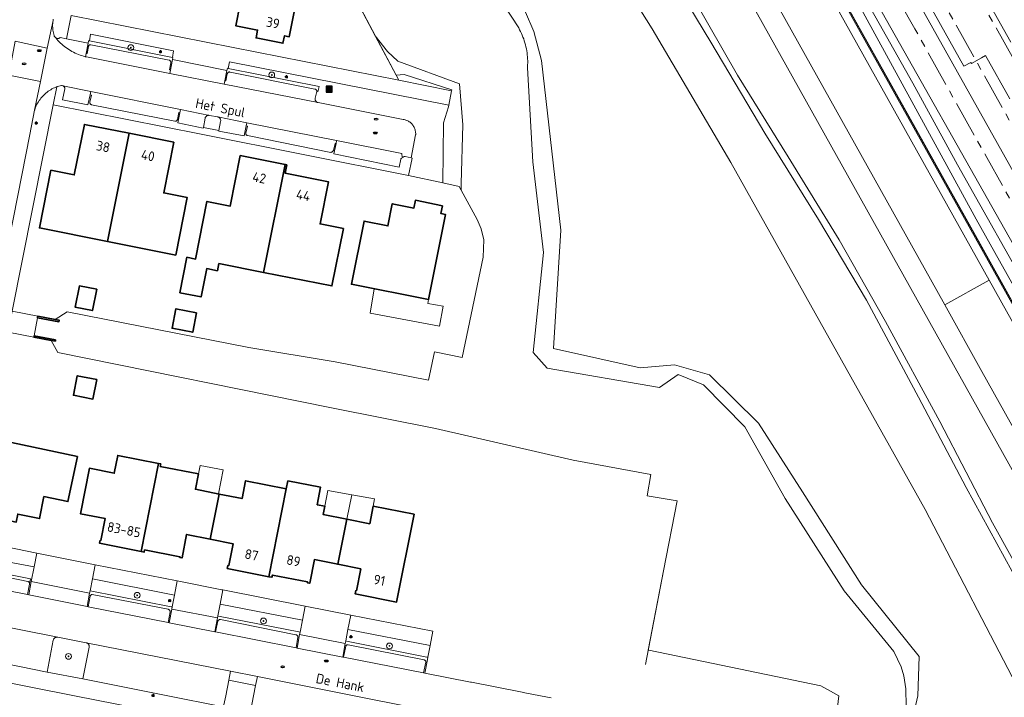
# Model space of a CAD drawing. Header units: metres. Extents: x 152610 to 160096, y 456114 to 462495.
# Tile 138 of 256: x 156726 to 156862, y 459000 to 459093. Entities that reach past the tile are written whole.
import ezdxf
from ezdxf.enums import TextEntityAlignment as Align

# ---------------------------------------------------------------- set-up
doc = ezdxf.new("R2010")
doc.units = ezdxf.units.M
doc.header["$LTSCALE"] = 0.5
doc.linetypes.add('AM-AS-SO', pattern=[16, 10, -2, 2, -2])
doc.layers.get('0').update_dxf_attribs({"linetype": 'CONTINUOUS'})
for name, color, linetype, lineweight in [('B-PV-AM-AS_SPOOR_TREIN-G', 10, 'AM-AS-SO', 18), ('B-PV-GK-BESCHOEIING-G', 251, 'GK-BESCHOEIING-SO', 18), ('B-PV-GK-KADEMUUR-GV', 251, 'CONTINUOUS', 35), ('B-PV-GR-BEPLANTING_CULTUUR_BODEMBEDEKKER-GV', 251, 'CONTINUOUS', 18), ('B-PV-GR-BOOM-S', 251, 'CONTINUOUS', 25), ('B-PV-GR-GROENVOORZIENING-GV', 251, 'CONTINUOUS', 18), ('B-PV-GW-TALUD_KRUIN-G', 251, 'CONTINUOUS', 18), ('B-PV-IE-MEUBILAIR-S', 251, 'CONTINUOUS', 25), ('B-PV-IE-MEUBILAIR_WEGMEUBILAIR_AFVALBAK-S', 251, 'CONTINUOUS', 25), ('B-PV-IE-TERREINAFSCHEIDING_KUNSTMATIG_HEKWERK-G', 251, 'IE-TERREINAFSCHEIDING_KUNSTMATIG-SO', 18), ('B-PV-KW-KUNSTWERK_GELUIDSWERING_SCHERM-G', 251, 'CONTINUOUS', 18), ('B-PV-OG-BEBOUWING-GV', 6, 'CONTINUOUS', 35), ('B-PV-OG-BEBOUWING-T18', 1, 'CONTINUOUS', 18), ('B-PV-OG-BEBOUWING_OVERBOUWING-GV', 251, 'CONTINUOUS', 18), ('B-PV-OG-TERREIN_BEGROEID-GV', 251, 'CONTINUOUS', 18), ('B-PV-OG-TERREIN_OEVER-GV', 251, 'CONTINUOUS', 18), ('B-PV-OG-TOPOGRAFIE-T18', 1, 'CONTINUOUS', 18), ('B-PV-OG-WATER-GV', 251, 'CONTINUOUS', 18), ('B-PV-OG-WATER_SLOOT-GV', 251, 'CONTINUOUS', 18), ('B-PV-VH-GESLOTENVERHARDING-GV', 251, 'CONTINUOUS', 18), ('B-PV-VH-GESLOTENVERHARDING_ASFALT-GV', 251, 'CONTINUOUS', 18), ('B-PV-VH-HALFVERHARDING-GV', 251, 'CONTINUOUS', 18), ('B-PV-VH-OPENVERHARDING_BETONSTRAATSTEEN-GV', 251, 'CONTINUOUS', 18), ('B-PV-VH-OPENVERHARDING_STRAATBAKSTEEN-GV', 251, 'CONTINUOUS', 18), ('B-PV-VH-OPENVERHARDING_TEGEL-GV', 251, 'CONTINUOUS', 18)]:
    doc.layers.add(name, color=color, linetype=linetype, lineweight=lineweight)
doc.styles.add('NLCS-ISO', font='NLCS-ISO.ttf')
doc.styles.add('NLCS-ISO-M750-T18', font='NLCS-ISO.ttf', dxfattribs={"height": 1.35})
doc.linetypes.add('GK-BESCHOEIING-SO', pattern='A,18,-3,[1,NLCS.SHX,S=0.6,R=0,X=0,Y=0],-3', length=24)
doc.linetypes.add('IE-TERREINAFSCHEIDING_KUNSTMATIG-SO', pattern='A,4,[82,NLCS.SHX,S=0.75,R=90,X=0,Y=0],4,-2', length=10)

# ---------------------------------------------------------------- blocks, each defined once
blk = doc.blocks.new('SIE-WEG_AFVALBAK-SO')
h = blk.add_hatch(color=256)
h.dxf.hatch_style = 1
h.paths.add_polyline_path([(-1.5, -1.5), (1.5, -1.5), (1.5, 1.5), (-1.5, 1.5)])
for points in [[(-2, -2), (2, -2), (2, 2), (-2, 2)], [(-1.5, -1.5), (1.5, -1.5), (1.5, 1.5), (-1.5, 1.5)]]:
    blk.add_lwpolyline(points, close=True)
blk = doc.blocks.new('SIE-MEUBILAIR_PAAL_LICHTMAST-SO')
for points in [[(-0.62, 0), (-1, 0)], [(-0.71, 0.71), (-0.44, 0.44)], [(0, 1), (0, 0.62)], [(0.44, 0.44), (0.71, 0.71)], [(1, 0), (0.62, 0)], [(-0.71, -0.71), (-0.44, -0.44)], [(0, -0.62), (0, -1)], [(0.44, -0.44), (0.71, -0.71)]]:
    blk.add_lwpolyline(points)
blk.add_circle((0, 0), 0.5)
blk = doc.blocks.new('SIE-MEUBILAIR_PUT_RIOOLPUT-SO')
blk.add_ellipse((0, 0), major_axis=(1.25, 0), ratio=0.54)
blk = doc.blocks.new('SGR-BOOM_GBKN-SO')
at = {"linetype": 'ByBlock', "lineweight": 18}
h = blk.add_hatch(color=0, dxfattribs=at)
h.dxf.hatch_style = 1
edge = h.paths.add_edge_path()
edge.add_arc((0, 0), 0.25, 0, 360)
at = {"color": 0, "linetype": 'ByBlock', "lineweight": 18}
for radius in [2, 0.25]:
    blk.add_circle((0, 0), radius, dxfattribs=at)
at = {"color": 0, "linetype": 'ByBlock', "lineweight": 18, "style": 'NLCS-ISO'}
blk.add_attdef('SOORT', (2.5, 0), '', height=1.5, dxfattribs=at)

msp = doc.modelspace()

# ---------------------------------------------------------------- linework, layer by layer
at = {"layer": 'B-PV-AM-AS_SPOOR_TREIN-G', "flags": 128}
for points in [[(157073.923, 458703.508), (157070.489, 458709.249), (157066.91, 458714.847), (157062.128, 458721.638), (157057.097, 458728.631), (157051.869, 458735.802), (157045.506, 458744.715), (157041.014, 458751.493), (157037.872, 458756.499), (157030.564, 458769.065), (157025.182, 458778.679), (157019.95, 458788.16), (157014.87, 458797.196), (157009.159, 458807.451), (157003.692, 458817.33), (156998.247, 458827.019), (156992.902, 458836.561), (156987.974, 458845.38), (156981.862, 458856.321), (156975.771, 458867.273), (156970.421, 458876.824), (156964.866, 458886.746), (156959.338, 458896.601), (156954.475, 458905.291), (156949.616, 458914.045), (156945.027, 458922.246), (156940.787, 458929.811), (156935.089, 458940.098), (156930.557, 458948.111), (156926.123, 458956.1), (156921.369, 458964.601), (156917.131, 458972.179), (156911.444, 458982.22), (156906.273, 458991.619), (156900.678, 459001.556), (156895.951, 459010.061), (156892.907, 459015.557), (156889.801, 459021.023), (156885.478, 459028.829), (156880.261, 459038.203), (156875.121, 459047.32), (156871.207, 459054.255), (156865.756, 459064.117), (156859.982, 459074.413), (156855.417, 459082.546), (156850.032, 459092.225), (156844.491, 459102.091), (156838.299, 459113.226), (156832.128, 459124.258), (156826.014, 459135.209), (156819.941, 459146.096), (156814.467, 459155.943), (156809.194, 459165.414), (156803.296, 459175.935), (156797.703, 459185.876), (156792.778, 459194.557), (156787.204, 459204.499), (156781.613, 459214.569), (156774.212, 459227.901), (156766.359, 459241.9), (156759.606, 459253.913), (156753.438, 459265.111), (156748.374, 459274.087), (156742.084, 459285.369), (156734.735, 459298.45), (156727.347, 459311.733), (156718.595, 459327.371), (156711.282, 459340.515), (156706.367, 459349.318), (156698.572, 459363.303), (156693.708, 459372.796), (156689.638, 459381.578), (156686.692, 459388.533), (156683.273, 459396.713), (156678.507, 459407.918), (156674.622, 459416.467), (156672.222, 459421.438), (156668.3, 459429.166)], [(156969.105, 458899.441), (156759.271, 459274.788), (156678.584, 459419.466)], [(156947.98, 458927.714), (156938.992, 458943.842), (156929.818, 458960.255), (156917.329, 458982.623), (156904.778, 459005.047), (156892.049, 459027.849), (156871.798, 459064.068), (156858.307, 459088.146), (156844.276, 459113.326), (156826.407, 459145.275), (156812.379, 459170.397), (156796.974, 459197.951), (156782.288, 459224.261), (156760.98, 459262.423), (156740.507, 459298.986), (156725.645, 459325.584), (156710.113, 459353.334)]]:
    msp.add_lwpolyline(points, dxfattribs=at)
at = {"layer": 'B-PV-GK-BESCHOEIING-G', "flags": 128}
for points in [[(156778.718, 459085.094), (156766.66, 459107.927), (156763.131, 459112.755), (156757.437, 459113.997), (156760.949, 459131.888), (156756.389, 459132.771)], [(156784.82, 459070.9), (156787.081, 459070.396), (156789.576, 459065.846), (156790.098, 459064.561), (156790.464, 459063.019), (156790.378, 459060.628), (156787.483, 459046.791), (156783.647, 459047.554), (156782.837, 459043.616), (156769.942, 459046.167), (156758.018, 459048.164), (156732.918, 459053.093), (156731.235, 459052.021)], [(156730.694, 459049.138), (156731.599, 459047.456), (156769.41, 459039.809), (156783.814, 459036.967), (156802.807, 459032.569), (156813.557, 459030.601), (156813.058, 459027.643), (156817.218, 459026.941), (156815.329, 459017.281), (156812.807, 459004.342)]]:
    msp.add_lwpolyline(points, dxfattribs=at)
at = {"layer": 'B-PV-GK-KADEMUUR-GV', "flags": 128}
for points in [[(156731.235, 459052.021), (156728.848, 459052.464), (156728.812, 459052.267), (156731.761, 459051.72), (156731.798, 459051.916)], [(156731.299, 459049.229), (156728.35, 459049.777), (156728.313, 459049.58), (156730.694, 459049.138), (156731.262, 459049.033)]]:
    msp.add_lwpolyline(points, close=True, dxfattribs=at)
at = {"layer": 'B-PV-GR-BEPLANTING_CULTUUR_BODEMBEDEKKER-GV', "flags": 128}
for points in [[(156752.556, 459080.248), (156752.493, 459080.256), (156752.429, 459080.256), (156752.366, 459080.247), (156752.304, 459080.231), (156752.245, 459080.208), (156752.189, 459080.177), (156752.138, 459080.14), (156752.092, 459080.096), (156752.051, 459080.047), (156752.017, 459079.993), (156751.99, 459079.935), (156751.97, 459079.875), (156751.967, 459079.86), (156751.745, 459078.586), (156753.838, 459078.159), (156754.099, 459079.416), (156754.111, 459079.477), (156754.116, 459079.54), (156754.113, 459079.602), (156754.101, 459079.664), (156754.082, 459079.723), (156754.056, 459079.78), (156754.022, 459079.832), (156753.982, 459079.881), (156753.936, 459079.923), (156753.885, 459079.959), (156753.83, 459079.989), (156753.772, 459080.011), (156753.711, 459080.026)], [(156728.848, 459052.464), (156725.313, 459053.167), (156724.745, 459050.296), (156728.313, 459049.58), (156728.35, 459049.777), (156728.812, 459052.267)]]:
    msp.add_lwpolyline(points, close=True, dxfattribs=at)
at = {"layer": 'B-PV-GR-GROENVOORZIENING-GV', "flags": 128}
msp.add_lwpolyline([(156969.074, 458865.341), (156893.786, 459000), (156876.343, 459031.198), (156776.939, 459209.19), (156681.21, 459380.233), (156679.453, 459383.412), (156676.8, 459394.349), (156675.657, 459397.745), (156672.657, 459405.021), (156671.727, 459407.023), (156671.727, 459407.025), (156669.031, 459405.532), (156668.043, 459404.99), (156667.649, 459404.772), (156666.585, 459404.179), (156671.156, 459395.87), (156680.212, 459379.682), (156680.789, 459378.651), (156775.861, 459208.62), (156860.315, 459057.465), (156875.331, 459030.59), (156892.44, 459000), (156972.984, 458855.992)], dxfattribs=at)
at = {"layer": 'B-PV-GW-TALUD_KRUIN-G', "flags": 128}
for points in [[(156733.872, 459250.245), (156743.455, 459233.764), (156750.121, 459222.532), (156756.929, 459209.825), (156763.827, 459198.225), (156768.921, 459188.602), (156774.342, 459177.644), (156777.676, 459171.797), (156781.147, 459166.273), (156786.376, 459158.126), (156792.304, 459147.307), (156797.864, 459135.98), (156803.839, 459124.47), (156808.471, 459115.491), (156815.601, 459103.062), (156819.583, 459096.156), (156825.556, 459085.798), (156832.545, 459074.521), (156839.58, 459063.059), (156845.97, 459051.734), (156853.518, 459037.922), (156860.79, 459023.925), (156868.524, 459009.93)], [(156864.545, 459015.246), (156857.136, 459028.782), (156850.559, 459041.305), (156843.38, 459054.702), (156836.714, 459065.842), (156829.309, 459077.764), (156821.856, 459090.378), (156814.588, 459102.438)]]:
    msp.add_lwpolyline(points, dxfattribs=at)
at = {"layer": 'B-PV-IE-TERREINAFSCHEIDING_KUNSTMATIG_HEKWERK-G', "flags": 128}
msp.add_lwpolyline([(156692.367, 459380.971), (156698.288, 459368.634), (156704.543, 459357.135), (156714.246, 459339.77), (156729.592, 459312.329), (156741.447, 459291.099), (156761.713, 459254.858), (156787.914, 459208.029), (156812.796, 459163.404), (156838.723, 459117.021), (156866.983, 459066.512), (156890.343, 459024.691), (156915.198, 458980.223), (156935.744, 458943.463), (156953.267, 458912.101), (156969.302, 458883.395), (156988.641, 458848.796), (157005.712, 458818.252), (157029.097, 458776.35), (157042.82, 458752.761), (157049.521, 458742.664)], dxfattribs=at)
at = {"layer": 'B-PV-KW-KUNSTWERK_GELUIDSWERING_SCHERM-G', "flags": 128}
for points in [[(157075.55, 458675.062), (157010.556, 458791.191), (156963.207, 458876.063), (156895.491, 458997.127), (156752.814, 459252.724), (156667.686, 459404.75)], [(156863.653, 459054.297), (156859.052, 459062.489), (156854.988, 459069.82), (156849.206, 459080.135), (156843.442, 459090.428), (156836.776, 459102.377), (156831.248, 459112.273), (156825.798, 459121.954), (156821.043, 459130.546), (156815.124, 459141.168), (156810.689, 459149.08), (156806.322, 459156.933), (156801.877, 459164.841), (156795.567, 459176.086), (156790.622, 459185.029), (156785.514, 459194.112), (156780.994, 459202.197), (156775.561, 459211.851), (156771.287, 459219.6), (156763.203, 459234.017), (156757.333, 459244.534), (156750.615, 459256.593)]]:
    msp.add_lwpolyline(points, dxfattribs=at)
at = {"layer": 'B-PV-OG-BEBOUWING-GV', "flags": 128}
for points in [[(156765.911, 459102.91), (156755.213, 459105.045), (156753.497, 459096.312), (156756.804, 459095.662), (156756.207, 459092.62), (156759.214, 459092.03), (156759, 459090.951), (156762.702, 459090.215), (156762.947, 459091.248), (156763.585, 459091.122)], [(156741.449, 459077.763), (156735.273, 459079.004), (156733.865, 459072.014), (156730.641, 459072.657), (156729.054, 459064.697), (156738.476, 459062.818)], [(156747.645, 459076.519), (156741.449, 459077.763), (156738.476, 459062.818), (156747.903, 459060.938), (156749.487, 459068.882), (156746.251, 459069.527)], [(156763.043, 459073.47), (156756.827, 459074.698), (156755.445, 459067.703), (156752.208, 459068.342), (156750.636, 459060.386), (156749.448, 459060.627), (156748.472, 459055.723), (156751.415, 459055.138), (156752.195, 459059.061), (156753.667, 459058.768), (156753.862, 459059.749), (156760.045, 459058.527)], [(156763.266, 459073.426), (156763.043, 459073.47), (156760.045, 459058.527), (156769.482, 459056.662), (156771.074, 459064.606), (156767.841, 459065.236), (156769.009, 459071.061), (156763.03, 459072.251)], [(156784.76, 459067.75), (156781.028, 459068.52), (156780.821, 459067.424), (156777.825, 459068.02), (156777.218, 459064.972), (156773.925, 459065.627), (156772.189, 459056.898), (156782.841, 459054.78), (156785.181, 459066.55), (156784.543, 459066.677)], [(156736.983, 459056.201), (156734.583, 459056.679), (156733.997, 459053.737), (156736.396, 459053.259)], [(156750.757, 459052.964), (156747.918, 459053.507), (156747.402, 459050.806), (156750.241, 459050.263)], [(156736.985, 459043.71), (156734.296, 459044.244), (156733.762, 459041.555), (156736.451, 459041.021)], [(156734.322, 459033.108), (156723.664, 459035.357), (156721.715, 459026.02), (156722.37, 459025.891), (156722.143, 459024.798), (156725.85, 459024.029), (156726.075, 459025.116), (156729.076, 459024.505), (156729.695, 459027.543), (156733, 459026.846)], [(156745.524, 459032.108), (156739.889, 459033.225), (156739.403, 459030.772), (156735.98, 459031.45), (156734.737, 459025.172), (156738.16, 459024.494), (156737.566, 459021.492), (156737.458, 459021.514), (156737.374, 459021.092), (156743.135, 459019.951)], [(156745.824, 459032.049), (156745.524, 459032.108), (156743.135, 459019.951), (156743.543, 459019.87), (156743.604, 459020.182), (156748.468, 459019.232), (156748.447, 459019.125), (156748.775, 459019.058), (156749.397, 459022.309), (156752.636, 459021.666), (156753.906, 459027.9), (156750.626, 459028.55), (156751.047, 459030.678), (156745.76, 459031.725)], [(156763.179, 459028.612), (156757.546, 459029.727), (156757.061, 459027.275), (156753.906, 459027.9), (156752.636, 459021.666), (156755.822, 459021.034), (156755.221, 459018.004), (156755.113, 459018.025), (156755.029, 459017.603), (156760.761, 459016.466)], [(156770.293, 459018.181), (156771.566, 459024.412), (156768.294, 459025.06), (156768.52, 459026.198), (156767.452, 459026.41), (156767.92, 459028.846), (156763.399, 459029.715), (156763.179, 459028.612), (156760.761, 459016.466), (156761.183, 459016.382), (156761.267, 459016.695), (156766.126, 459015.743), (156766.102, 459015.635), (156766.432, 459015.561), (156767.056, 459018.828)], [(156780.869, 459025.119), (156775.205, 459026.24), (156774.719, 459023.788), (156771.566, 459024.412), (156770.293, 459018.181), (156773.479, 459017.544), (156772.876, 459014.524), (156772.768, 459014.545), (156772.681, 459014.114), (156778.428, 459012.964)]]:
    msp.add_lwpolyline(points, close=True, dxfattribs=at)
at = {"layer": 'B-PV-OG-BEBOUWING_OVERBOUWING-GV', "flags": 128}
for points in [[(156782.841, 459054.78), (156775.303, 459056.279), (156774.793, 459052.896), (156784.373, 459051.12), (156784.839, 459053.891), (156782.762, 459054.26)], [(156754.446, 459031.222), (156751.269, 459031.833), (156751.047, 459030.678), (156750.626, 459028.55), (156753.811, 459027.919)], [(156771.566, 459024.412), (156772.219, 459027.798), (156768.918, 459028.394), (156768.52, 459026.198), (156768.294, 459025.06)], [(156775.358, 459027.232), (156772.219, 459027.798), (156771.566, 459024.412), (156774.719, 459023.788), (156775.205, 459026.24)]]:
    msp.add_lwpolyline(points, close=True, dxfattribs=at)
at = {"layer": 'B-PV-OG-TERREIN_BEGROEID-GV', "flags": 128}
for points in [[(156884.372, 459000), (156859.317, 459044.848), (156854.182, 459054.039), (156675.714, 459373.504)], [(156880.935, 459000), (156673.12, 459371.996)], [(156673.12, 459371.996), (156880.935, 459000)], [(156868.524, 459009.93), (156860.79, 459023.925), (156853.518, 459037.922), (156845.97, 459051.734), (156839.58, 459063.059), (156832.545, 459074.521), (156825.556, 459085.798), (156819.583, 459096.156), (156815.601, 459103.062), (156808.471, 459115.491), (156803.839, 459124.47), (156797.864, 459135.98), (156792.304, 459147.307), (156786.376, 459158.126), (156781.147, 459166.273), (156777.676, 459171.797), (156774.342, 459177.644), (156768.921, 459188.602), (156763.827, 459198.225), (156756.929, 459209.825), (156750.121, 459222.532), (156743.455, 459233.764), (156733.872, 459250.245)], [(156733.872, 459250.245), (156743.455, 459233.764), (156750.121, 459222.532), (156756.929, 459209.825), (156763.827, 459198.225), (156768.921, 459188.602), (156774.342, 459177.644), (156777.676, 459171.797), (156781.147, 459166.273), (156786.376, 459158.126), (156792.304, 459147.307), (156797.864, 459135.98), (156803.839, 459124.47), (156808.471, 459115.491), (156815.601, 459103.062), (156819.583, 459096.156), (156825.556, 459085.798), (156832.545, 459074.521), (156839.58, 459063.059), (156845.97, 459051.734), (156853.518, 459037.922), (156860.79, 459023.925), (156868.524, 459009.93)], [(156726.785, 459248.863), (156736.237, 459231.761), (156744.867, 459215.752), (156754.374, 459198.431), (156761.299, 459185.646), (156769.377, 459171.495), (156779.266, 459154.941), (156791.085, 459132.1), (156802.19, 459110.626), (156813.725, 459092.216), (156824.603, 459073.75), (156836.913, 459051.731), (156851.476, 459025.778), (156864.669, 459000.315)], [(156864.669, 459000.315), (156851.476, 459025.778), (156836.913, 459051.731), (156824.603, 459073.75), (156813.725, 459092.216), (156802.19, 459110.626), (156791.085, 459132.1), (156779.266, 459154.941), (156769.377, 459171.495), (156761.299, 459185.646), (156754.374, 459198.431), (156744.867, 459215.752), (156736.237, 459231.761), (156726.785, 459248.863)], [(156814.588, 459102.438), (156821.856, 459090.378), (156829.309, 459077.764), (156836.714, 459065.842), (156843.38, 459054.702), (156850.559, 459041.305), (156857.136, 459028.782), (156864.545, 459015.246)], [(156864.545, 459015.246), (156857.136, 459028.782), (156850.559, 459041.305), (156843.38, 459054.702), (156836.714, 459065.842), (156829.309, 459077.764), (156821.856, 459090.378), (156814.588, 459102.438)], [(156793.93, 459099.925), (156797.393, 459091.833), (156798.455, 459087.853), (156801.121, 459064.378), (156800.103, 459048.034), (156812.081, 459045.33), (156816.847, 459045.778), (156821.646, 459044.357), (156828.459, 459037.685), (156834.529, 459028.196), (156842.663, 459015.356), (156850.627, 459005.447), (156850.457, 459000), (156848.651, 458992.148)]]:
    msp.add_lwpolyline(points, dxfattribs=at)
for points in [[(156747.582, 459089.18), (156736.138, 459091.455), (156735.989, 459090.53), (156747.432, 459088.254)], [(156785.662, 459081.675), (156755.315, 459087.652), (156755.142, 459086.73), (156767.714, 459084.242), (156767.539, 459083.492), (156767.383, 459083.533), (156767.191, 459082.611), (156767.179, 459082.55), (156767.175, 459082.488), (156767.18, 459082.426), (156767.192, 459082.365), (156767.212, 459082.306), (156767.239, 459082.25), (156767.273, 459082.198), (156767.313, 459082.15), (156767.36, 459082.109), (156767.411, 459082.073), (156767.466, 459082.045), (156767.525, 459082.024), (156767.586, 459082.01), (156779.35, 459079.696), (156779.475, 459079.672), (156779.599, 459079.639), (156779.72, 459079.599), (156779.839, 459079.552), (156779.954, 459079.497), (156780.065, 459079.435), (156780.173, 459079.367), (156780.276, 459079.291), (156780.374, 459079.209), (156780.467, 459079.122), (156780.554, 459079.029), (156780.635, 459078.93), (156780.71, 459078.827), (156780.778, 459078.719), (156780.839, 459078.607), (156780.894, 459078.491), (156780.94, 459078.372), (156780.98, 459078.251), (156781.011, 459078.127), (156781.035, 459078.002), (156781.051, 459077.875), (156781.059, 459077.748), (156781.059, 459077.62), (156781.055, 459077.548), (156780.439, 459074.382), (156780.581, 459074.345), (156780.084, 459071.953), (156784.82, 459070.9), (156784.885, 459079.221), (156785.619, 459081.442)], [(156728.323, 459017.81), (156722.633, 459018.904), (156722.321, 459017.295), (156727.824, 459016.19), (156727.7, 459015.529), (156727.686, 459015.453), (156727.412, 459013.986), (156727.589, 459013.951), (156727.942, 459015.807)], [(156747.73, 459013.936), (156736.378, 459016.186), (156736.066, 459014.536), (156747.247, 459012.324), (156747.404, 459012.293)], [(156765.408, 459010.449), (156754.019, 459012.69), (156753.706, 459011.05), (156753.808, 459011.032), (156764.919, 459008.853), (156765.092, 459008.819)], [(156783.081, 459006.965), (156771.701, 459009.185), (156771.402, 459007.582), (156771.507, 459007.562), (156782.615, 459005.364), (156782.762, 459005.335)], [(156731.594, 459008.115), (156731.502, 459008.123), (156731.437, 459008.118), (156731.372, 459008.106), (156731.31, 459008.085), (156731.25, 459008.058), (156731.195, 459008.023), (156731.144, 459007.982), (156731.098, 459007.935), (156731.059, 459007.882), (156731.026, 459007.825), (156731, 459007.765), (156730.982, 459007.702), (156730.133, 459003.29), (156735.057, 459002.338), (156735.925, 459006.741), (156735.931, 459006.771), (156735.936, 459006.834), (156735.934, 459006.898), (156735.923, 459006.96), (156735.905, 459007.02), (156735.879, 459007.078), (156735.846, 459007.132), (156735.807, 459007.181), (156735.762, 459007.225), (156735.711, 459007.263), (156735.656, 459007.294), (156735.598, 459007.319), (156735.537, 459007.335)]]:
    msp.add_lwpolyline(points, close=True, dxfattribs=at)
at = {"layer": 'B-PV-OG-TERREIN_OEVER-GV', "flags": 128}
for points in [[(156681.21, 459380.233), (156776.939, 459209.19), (156876.343, 459031.198)], [(156863.679, 459062.347), (156843.712, 459097.676), (156825.026, 459131.007), (156819.031, 459142.138), (156813.422, 459151.799), (156806.995, 459163.388), (156800.786, 459174.445), (156796.507, 459182.244), (156789.482, 459194.945), (156782.733, 459206.518), (156770.861, 459227.788), (156750.626, 459264.52)], [(156889.852, 459009.96), (156858.506, 459065.914), (156830.789, 459116.666), (156823.756, 459129.498), (156812.71, 459149.276), (156806.115, 459161.297), (156798.311, 459175.175), (156788.722, 459192.167), (156780.04, 459207.41), (156768.389, 459228.555), (156757.864, 459247.843)], [(156758.032, 459248.979), (156766.569, 459233.733), (156770.808, 459226.035), (156774.319, 459219.798), (156779.058, 459211.358), (156786.544, 459197.644), (156789.72, 459192.028), (156794.118, 459184.262), (156798.246, 459176.804), (156802.871, 459168.585), (156807.97, 459159.683), (156813.523, 459149.998), (156822.24, 459134.211), (156828.109, 459123.68), (156833.796, 459113.447), (156837.825, 459106.244), (156843.519, 459095.801), (156849.764, 459084.691), (156855.947, 459073.387), (156859.037, 459067.916), (156863.491, 459059.99)], [(156848.651, 458992.148), (156850.457, 459000), (156850.627, 459005.447), (156842.663, 459015.356), (156834.529, 459028.196), (156828.459, 459037.685), (156821.646, 459044.357), (156816.847, 459045.778), (156812.081, 459045.33), (156800.103, 459048.034), (156801.121, 459064.378), (156798.455, 459087.853), (156797.393, 459091.833), (156793.93, 459099.925)], [(156791.377, 459098.419), (156795.294, 459092.34), (156795.427, 459092.093), (156795.553, 459091.842), (156795.672, 459091.587), (156795.784, 459091.33), (156795.888, 459091.069), (156795.985, 459090.805), (156796.074, 459090.539), (156796.156, 459090.27), (156796.23, 459089.999), (156796.296, 459089.726), (156796.354, 459089.451), (156796.405, 459089.175), (156796.447, 459088.898), (156796.482, 459088.619), (156796.509, 459088.339), (156796.528, 459088.059), (156796.538, 459087.778), (156796.541, 459087.498), (156796.536, 459087.217), (156796.523, 459086.936), (156796.514, 459086.806), (156797.272, 459073.842), (156798.738, 459061.272), (156797.313, 459047.463), (156799.238, 459045.29), (156814.735, 459042.622), (156817.322, 459044.445), (156820.838, 459043), (156826.55, 459037.181), (156832.12, 459027.285), (156840.258, 459014.524), (156847.153, 459006.127), (156848.176, 459004.008), (156848.544, 459002.763), (156848.791, 459000.97), (156848.851, 458998.568)]]:
    msp.add_lwpolyline(points, dxfattribs=at)
msp.add_lwpolyline([(156777.16, 459089.097), (156775.477, 459091.232), (156778.345, 459085.8), (156779.452, 459085.892), (156786.054, 459083.799), (156786.027, 459083.65), (156785.662, 459081.675), (156785.619, 459081.442), (156784.885, 459079.221), (156784.82, 459070.9), (156787.081, 459070.396), (156787.339, 459069.926), (156787.339, 459070.847), (156787.563, 459078.937), (156787.102, 459084.611), (156778.575, 459087.751)], close=True, dxfattribs=at)
at = {"layer": 'B-PV-OG-WATER-GV', "flags": 128}
for points in [[(156757.864, 459247.843), (156768.389, 459228.555), (156780.04, 459207.41), (156788.722, 459192.167), (156798.311, 459175.175), (156806.115, 459161.297), (156812.71, 459149.276), (156823.756, 459129.498), (156830.789, 459116.666), (156858.506, 459065.914), (156889.852, 459009.96)], [(156863.491, 459059.99), (156859.037, 459067.916), (156855.947, 459073.387), (156849.764, 459084.691), (156843.519, 459095.801), (156837.825, 459106.244), (156833.796, 459113.447), (156828.109, 459123.68), (156822.24, 459134.211), (156813.523, 459149.998), (156807.97, 459159.683), (156802.871, 459168.585), (156798.246, 459176.804), (156794.118, 459184.262), (156789.72, 459192.028), (156786.544, 459197.644), (156779.058, 459211.358), (156774.319, 459219.798), (156770.808, 459226.035), (156766.569, 459233.733), (156758.032, 459248.979)]]:
    msp.add_lwpolyline(points, dxfattribs=at)
at = {"layer": 'B-PV-OG-WATER_SLOOT-GV', "flags": 128}
for points in [[(156766.66, 459107.927), (156775.477, 459091.232), (156777.16, 459089.097), (156778.575, 459087.751), (156787.102, 459084.611), (156787.563, 459078.937), (156787.339, 459070.847), (156787.339, 459069.926), (156789.576, 459065.846), (156790.098, 459064.561), (156790.464, 459063.019), (156790.378, 459060.628), (156787.483, 459046.791), (156783.647, 459047.554), (156782.837, 459043.616), (156769.942, 459046.167), (156758.018, 459048.164), (156732.918, 459053.093), (156731.235, 459052.021), (156731.798, 459051.916), (156731.761, 459051.72), (156728.812, 459052.267), (156728.35, 459049.777), (156731.299, 459049.229), (156731.262, 459049.033), (156730.694, 459049.138), (156731.599, 459047.456), (156769.41, 459039.809), (156783.814, 459036.967), (156802.807, 459032.569), (156813.557, 459030.601), (156813.058, 459027.643), (156817.218, 459026.941), (156815.329, 459017.281), (156813.191, 459006.311), (156813.284, 459006.293), (156837.071, 459001.397), (156837.989, 459000.878), (156839.541, 459000), (156838.81, 458993.776)], [(156848.851, 458998.568), (156848.791, 459000.97), (156848.544, 459002.763), (156848.176, 459004.008), (156847.153, 459006.127), (156840.258, 459014.524), (156832.12, 459027.285), (156826.55, 459037.181), (156820.838, 459043), (156817.322, 459044.445), (156814.735, 459042.622), (156799.238, 459045.29), (156797.313, 459047.463), (156798.738, 459061.272), (156797.272, 459073.842), (156796.514, 459086.806), (156796.523, 459086.936), (156796.536, 459087.217), (156796.541, 459087.498), (156796.538, 459087.778), (156796.528, 459088.059), (156796.509, 459088.339), (156796.482, 459088.619), (156796.447, 459088.898), (156796.405, 459089.175), (156796.354, 459089.451), (156796.296, 459089.726), (156796.23, 459089.999), (156796.156, 459090.27), (156796.074, 459090.539), (156795.985, 459090.805), (156795.888, 459091.069), (156795.784, 459091.33), (156795.672, 459091.587), (156795.553, 459091.842), (156795.427, 459092.093), (156795.294, 459092.34), (156791.377, 459098.419)]]:
    msp.add_lwpolyline(points, dxfattribs=at)
at = {"layer": 'B-PV-VH-GESLOTENVERHARDING-GV', "flags": 128}
msp.add_lwpolyline([(156775.019, 459249.734), (156850.345, 459115.169), (156849.604, 459114.763), (156849.759, 459114.48), (156863.305, 459090.378)], dxfattribs=at)
at = {"layer": 'B-PV-VH-GESLOTENVERHARDING_ASFALT-GV', "flags": 128}
msp.add_lwpolyline([(156854.182, 459054.039), (156860.315, 459057.465), (156775.861, 459208.62), (156680.789, 459378.651), (156677.972, 459377.158), (156674.59, 459375.365), (156675.714, 459373.504)], close=True, dxfattribs=at)
at = {"layer": 'B-PV-VH-HALFVERHARDING-GV', "flags": 128}
for points in [[(156750.626, 459264.52), (156770.861, 459227.788), (156782.733, 459206.518), (156789.482, 459194.945), (156796.507, 459182.244), (156800.786, 459174.445), (156806.995, 459163.388), (156813.422, 459151.799), (156819.031, 459142.138), (156825.026, 459131.007), (156843.712, 459097.676), (156863.679, 459062.347)], [(156863.186, 459082.55), (156859.822, 459088.542), (156859.273, 459088.219), (156857.888, 459087.404), (156857.794, 459087.574), (156856.831, 459087.037), (156843.475, 459110.981)]]:
    msp.add_lwpolyline(points, dxfattribs=at)
at = {"layer": 'B-PV-VH-OPENVERHARDING_BETONSTRAATSTEEN-GV', "flags": 128}
for points in [[(156730.975, 459093.55), (156730.942, 459093.36), (156730.917, 459093.169), (156730.9, 459092.978), (156730.891, 459092.785), (156730.889, 459092.593), (156730.896, 459092.4), (156730.911, 459092.209), (156730.934, 459092.017), (156730.964, 459091.827), (156731.003, 459091.639), (156731.049, 459091.452), (156731.103, 459091.267), (156731.123, 459091.206), (156731.148, 459091.148), (156731.181, 459091.093), (156731.22, 459091.043), (156731.265, 459090.999), (156731.315, 459090.96), (156731.37, 459090.928), (156731.428, 459090.903), (156731.489, 459090.885), (156731.552, 459090.876), (156731.615, 459090.874), (156731.679, 459090.88), (156731.74, 459090.894), (156731.8, 459090.916), (156731.856, 459090.946), (156731.909, 459090.982), (156731.951, 459091.019), (156732.807, 459090.847), (156733.452, 459094.059)], [(156725.721, 459090.525), (156730.154, 459089.54), (156730.942, 459093.36), (156730.975, 459093.55)], [(156721.519, 459015.165), (156727.412, 459013.986), (156727.686, 459015.453), (156727.7, 459015.529), (156727.692, 459015.592), (156727.678, 459015.637), (156727.657, 459015.679), (156727.629, 459015.717), (156727.595, 459015.749), (156727.556, 459015.775), (156727.513, 459015.795), (156727.468, 459015.806), (156727.456, 459015.808), (156722.545, 459016.807)], [(156720.423, 459005.243), (156730.133, 459003.29), (156730.982, 459007.702), (156731, 459007.765), (156731.026, 459007.825), (156731.059, 459007.882), (156731.098, 459007.935), (156731.144, 459007.982), (156731.195, 459008.023), (156731.25, 459008.058), (156731.31, 459008.085), (156731.372, 459008.106), (156731.437, 459008.118), (156731.502, 459008.123), (156731.594, 459008.115), (156720.66, 459010.28)], [(156754.563, 458998.766), (156754.806, 459000), (156755.229, 459002.148), (156755.473, 459003.388), (156735.537, 459007.335), (156735.598, 459007.319), (156735.656, 459007.294), (156735.711, 459007.263), (156735.762, 459007.225), (156735.807, 459007.181), (156735.846, 459007.132), (156735.879, 459007.078), (156735.905, 459007.02), (156735.923, 459006.96), (156735.934, 459006.898), (156735.936, 459006.834), (156735.931, 459006.771), (156735.925, 459006.741), (156735.057, 459002.338), (156746.803, 459000), (156754.209, 458998.526)], [(156787.613, 458997.014), (156772.559, 459000), (156759.179, 459002.654), (156758.939, 459001.413), (156758.665, 459000), (156758.289, 458998.06)]]:
    msp.add_lwpolyline(points, dxfattribs=at)
for points in [[(156733.452, 459094.059), (156732.807, 459090.847), (156735.781, 459090.25), (156735.844, 459090.561), (156735.989, 459090.53), (156736.138, 459091.455), (156747.582, 459089.18), (156747.432, 459088.254), (156747.497, 459088.239), (156747.449, 459087.959), (156754.985, 459086.465), (156755.054, 459086.755), (156755.142, 459086.73), (156755.315, 459087.652), (156785.662, 459081.675), (156786.027, 459083.65), (156778.718, 459085.094), (156755.852, 459089.613)], [(156731.315, 459090.96), (156731.265, 459090.999), (156731.22, 459091.043), (156731.181, 459091.093), (156731.148, 459091.148), (156731.123, 459091.206), (156731.103, 459091.267), (156731.049, 459091.452), (156731.003, 459091.639), (156730.964, 459091.827), (156730.934, 459092.017), (156730.911, 459092.209), (156730.896, 459092.4), (156730.889, 459092.593), (156730.891, 459092.785), (156730.9, 459092.978), (156730.917, 459093.169), (156730.942, 459093.36), (156730.154, 459089.54), (156729.206, 459084.949), (156728.384, 459080.965), (156728.406, 459081.033), (156728.473, 459081.222), (156728.547, 459081.409), (156728.629, 459081.593), (156728.718, 459081.773), (156728.814, 459081.95), (156728.917, 459082.123), (156729.026, 459082.291), (156729.143, 459082.455), (156729.266, 459082.614), (156729.395, 459082.769), (156729.53, 459082.918), (156729.671, 459083.061), (156729.817, 459083.199), (156729.969, 459083.331), (156730.126, 459083.456), (156730.288, 459083.576), (156730.454, 459083.688), (156730.625, 459083.795), (156730.8, 459083.894), (156730.979, 459083.986), (156731.161, 459084.071), (156731.347, 459084.149), (156731.467, 459084.194), (156731.535, 459084.219), (156731.726, 459084.282), (156731.92, 459084.337), (156732.115, 459084.384), (156732.169, 459084.381), (156732.228, 459084.37), (156732.285, 459084.351), (156736.178, 459083.563), (156748.572, 459081.054), (156752.556, 459080.248), (156753.711, 459080.026), (156757.736, 459079.224), (156770.136, 459076.755), (156779.145, 459074.961), (156779.21, 459074.418), (156779.253, 459074.448), (156779.322, 459074.488), (156779.395, 459074.521), (156779.47, 459074.546), (156779.548, 459074.563), (156779.627, 459074.573), (156780.439, 459074.382), (156781.055, 459077.548), (156781.059, 459077.62), (156781.059, 459077.748), (156781.051, 459077.875), (156781.035, 459078.002), (156781.011, 459078.127), (156780.98, 459078.251), (156780.94, 459078.372), (156780.894, 459078.491), (156780.839, 459078.607), (156780.778, 459078.719), (156780.71, 459078.827), (156780.635, 459078.93), (156780.554, 459079.029), (156780.467, 459079.122), (156780.374, 459079.209), (156780.276, 459079.291), (156780.173, 459079.367), (156780.065, 459079.435), (156779.954, 459079.497), (156779.839, 459079.552), (156779.72, 459079.599), (156779.599, 459079.639), (156779.475, 459079.672), (156779.35, 459079.696), (156767.586, 459082.01), (156754.577, 459084.576), (156747.094, 459086.052), (156735.558, 459088.327), (156735.43, 459088.357), (156735.378, 459088.369), (156735.14, 459088.432), (156734.905, 459088.502), (156734.672, 459088.58), (156734.442, 459088.666), (156734.215, 459088.759), (156733.991, 459088.859), (156733.77, 459088.967), (156733.553, 459089.082), (156733.34, 459089.204), (156733.131, 459089.332), (156732.926, 459089.468), (156732.725, 459089.61), (156732.53, 459089.758), (156732.339, 459089.913), (156732.154, 459090.074), (156731.974, 459090.241), (156731.799, 459090.413), (156731.63, 459090.591), (156731.467, 459090.775)], [(156729.206, 459084.949), (156730.154, 459089.54), (156725.721, 459090.525), (156724.852, 459085.794)], [(156735.43, 459088.357), (156735.513, 459088.809), (156735.781, 459090.25), (156732.807, 459090.847), (156731.951, 459091.019), (156731.909, 459090.982), (156731.856, 459090.946), (156731.8, 459090.916), (156731.74, 459090.894), (156731.679, 459090.88), (156731.615, 459090.874), (156731.552, 459090.876), (156731.489, 459090.885), (156731.428, 459090.903), (156731.37, 459090.928), (156731.315, 459090.96), (156731.467, 459090.775), (156731.63, 459090.591), (156731.799, 459090.413), (156731.974, 459090.241), (156732.154, 459090.074), (156732.339, 459089.913), (156732.53, 459089.758), (156732.725, 459089.61), (156732.926, 459089.468), (156733.131, 459089.332), (156733.34, 459089.204), (156733.553, 459089.082), (156733.77, 459088.967), (156733.991, 459088.859), (156734.215, 459088.759), (156734.442, 459088.666), (156734.672, 459088.58), (156734.905, 459088.502), (156735.14, 459088.432), (156735.378, 459088.369)], [(156747.094, 459086.052), (156747.182, 459086.5), (156747.033, 459086.544), (156747.217, 459087.52), (156747.224, 459087.561), (156747.225, 459087.61), (156747.218, 459087.659), (156747.203, 459087.707), (156747.181, 459087.751), (156747.152, 459087.791), (156747.117, 459087.826), (156747.077, 459087.854), (156747.032, 459087.876), (156746.985, 459087.891), (156736.188, 459090.015), (156736.182, 459090.016), (156736.131, 459090.017), (156736.081, 459090.011), (156736.032, 459089.997), (156735.986, 459089.976), (156735.944, 459089.947), (156735.907, 459089.912), (156735.876, 459089.872), (156735.851, 459089.828), (156735.834, 459089.78), (156735.656, 459088.784), (156735.513, 459088.809), (156735.43, 459088.357), (156735.558, 459088.327)], [(156735.989, 459090.53), (156735.844, 459090.561), (156735.781, 459090.25), (156735.513, 459088.809), (156735.656, 459088.784), (156735.834, 459089.78), (156735.851, 459089.828), (156735.876, 459089.872), (156735.907, 459089.912), (156735.944, 459089.947), (156735.986, 459089.976), (156736.032, 459089.997), (156736.081, 459090.011), (156736.131, 459090.017), (156736.182, 459090.016), (156736.188, 459090.015), (156746.985, 459087.891), (156747.032, 459087.876), (156747.077, 459087.854), (156747.117, 459087.826), (156747.152, 459087.791), (156747.181, 459087.751), (156747.203, 459087.707), (156747.218, 459087.659), (156747.225, 459087.61), (156747.224, 459087.561), (156747.217, 459087.52), (156747.033, 459086.544), (156747.182, 459086.5), (156747.449, 459087.959), (156747.497, 459088.239), (156747.432, 459088.254)], [(156754.577, 459084.576), (156754.667, 459085.033), (156754.985, 459086.465), (156747.449, 459087.959), (156747.182, 459086.5), (156747.094, 459086.052)], [(156728.384, 459080.965), (156729.206, 459084.949), (156724.852, 459085.794), (156724.124, 459081.835), (156724.095, 459081.646), (156724.058, 459081.459), (156724.046, 459081.405), (156713.314, 459027.798), (156712.662, 459024.471), (156717.042, 459023.516), (156727.726, 459077.608)], [(156754.667, 459085.033), (156754.577, 459084.576), (156767.586, 459082.01), (156767.525, 459082.024), (156767.466, 459082.045), (156767.411, 459082.073), (156767.36, 459082.109), (156767.313, 459082.15), (156767.273, 459082.198), (156767.239, 459082.25), (156767.212, 459082.306), (156767.192, 459082.365), (156767.18, 459082.426), (156767.175, 459082.488), (156767.179, 459082.55), (156767.191, 459082.611), (156767.383, 459083.533), (156767.389, 459083.575), (156767.389, 459083.624), (156767.381, 459083.672), (156767.366, 459083.718), (156767.343, 459083.761), (156767.313, 459083.799), (156767.277, 459083.832), (156767.236, 459083.859), (156767.192, 459083.879), (156767.145, 459083.891), (156755.403, 459086.229), (156755.374, 459086.238), (156755.327, 459086.245), (156755.279, 459086.244), (156755.233, 459086.234), (156755.188, 459086.218), (156755.147, 459086.194), (156755.11, 459086.164), (156755.08, 459086.128), (156755.055, 459086.087), (156755.038, 459086.043), (156755.028, 459085.996), (156754.806, 459085.013)], [(156755.142, 459086.73), (156755.054, 459086.755), (156754.985, 459086.465), (156754.667, 459085.033), (156754.806, 459085.013), (156755.028, 459085.996), (156755.038, 459086.043), (156755.055, 459086.087), (156755.08, 459086.128), (156755.11, 459086.164), (156755.147, 459086.194), (156755.188, 459086.218), (156755.233, 459086.234), (156755.279, 459086.244), (156755.327, 459086.245), (156755.374, 459086.238), (156755.403, 459086.229), (156767.145, 459083.891), (156767.192, 459083.879), (156767.236, 459083.859), (156767.277, 459083.832), (156767.313, 459083.799), (156767.343, 459083.761), (156767.366, 459083.718), (156767.381, 459083.672), (156767.389, 459083.624), (156767.389, 459083.575), (156767.383, 459083.533), (156767.539, 459083.492), (156767.714, 459084.242)], [(156736.082, 459083.088), (156736.178, 459083.563), (156732.285, 459084.351), (156732.339, 459084.325), (156732.389, 459084.292), (156732.435, 459084.252), (156732.474, 459084.207), (156732.508, 459084.157), (156732.534, 459084.103), (156732.553, 459084.046), (156732.565, 459083.987), (156732.568, 459083.927), (156732.24, 459082.383), (156735.748, 459081.684)], [(156748.483, 459080.613), (156748.572, 459081.054), (156736.178, 459083.563), (156736.082, 459083.088), (156736.254, 459083.059), (156736.02, 459082.068), (156736.017, 459082.021), (156736.022, 459081.97), (156736.034, 459081.921), (156736.054, 459081.875), (156736.082, 459081.832), (156736.115, 459081.795), (156736.154, 459081.763), (156736.198, 459081.737), (156736.245, 459081.719), (156747.757, 459079.438), (156747.796, 459079.433), (156747.847, 459079.434), (156747.897, 459079.443), (156747.945, 459079.459), (156747.99, 459079.483), (156748.031, 459079.514), (156748.066, 459079.55), (156748.096, 459079.592), (156748.118, 459079.637), (156748.133, 459079.686), (156748.346, 459080.64)], [(156748.572, 459081.054), (156748.483, 459080.613), (156748.188, 459079.212), (156751.701, 459078.471), (156751.745, 459078.586), (156751.967, 459079.86), (156751.97, 459079.875), (156751.99, 459079.935), (156752.017, 459079.993), (156752.051, 459080.047), (156752.092, 459080.096), (156752.138, 459080.14), (156752.189, 459080.177), (156752.245, 459080.208), (156752.304, 459080.231), (156752.366, 459080.247), (156752.429, 459080.256), (156752.493, 459080.256), (156752.556, 459080.248)], [(156757.653, 459078.808), (156757.736, 459079.224), (156753.711, 459080.026), (156753.772, 459080.011), (156753.83, 459079.989), (156753.885, 459079.959), (156753.936, 459079.923), (156753.982, 459079.881), (156754.022, 459079.832), (156754.056, 459079.78), (156754.082, 459079.723), (156754.101, 459079.664), (156754.113, 459079.602), (156754.116, 459079.54), (156754.111, 459079.477), (156754.099, 459079.416), (156753.838, 459078.159), (156753.841, 459078.078), (156757.356, 459077.398)], [(156770.056, 459076.352), (156770.136, 459076.755), (156757.736, 459079.224), (156757.653, 459078.808), (156757.808, 459078.763), (156757.595, 459077.77), (156757.592, 459077.738), (156757.595, 459077.689), (156757.605, 459077.642), (156757.624, 459077.597), (156757.649, 459077.556), (156757.681, 459077.52), (156757.718, 459077.489), (156757.76, 459077.465), (156757.805, 459077.448), (156769.348, 459075.129), (156769.396, 459075.144), (156769.455, 459075.17), (156769.511, 459075.203), (156769.563, 459075.243), (156769.609, 459075.288), (156769.649, 459075.339), (156769.683, 459075.395), (156769.941, 459076.361)], [(156770.136, 459076.755), (156770.056, 459076.352), (156769.745, 459074.918), (156778.8, 459073.084), (156779.014, 459074.207), (156779.027, 459074.227), (156779.075, 459074.291), (156779.129, 459074.349), (156779.189, 459074.402), (156779.21, 459074.418), (156779.145, 459074.961)], [(156736.002, 459014.198), (156727.942, 459015.807), (156727.589, 459013.951), (156735.654, 459012.353)], [(156747.247, 459012.324), (156736.066, 459014.536), (156736.002, 459014.198), (156735.654, 459012.353), (156735.791, 459012.325), (156736.073, 459013.786), (156736.074, 459013.789), (156736.091, 459013.834), (156736.116, 459013.878), (156736.147, 459013.917), (156736.185, 459013.951), (156736.227, 459013.978), (156736.273, 459013.998), (156736.321, 459014.01), (156736.371, 459014.015), (156746.87, 459011.957), (156746.896, 459011.949), (156746.943, 459011.93), (156746.986, 459011.903), (156747.024, 459011.87), (156747.056, 459011.831), (156747.082, 459011.788), (156747.101, 459011.741), (156747.112, 459011.692), (156747.115, 459011.641), (156747.111, 459011.591), (156746.839, 459010.136), (156746.971, 459010.11), (156747.346, 459011.999), (156747.404, 459012.293)], [(156746.87, 459011.957), (156736.371, 459014.015), (156736.321, 459014.01), (156736.273, 459013.998), (156736.227, 459013.978), (156736.185, 459013.951), (156736.147, 459013.917), (156736.116, 459013.878), (156736.091, 459013.834), (156736.074, 459013.789), (156736.073, 459013.786), (156735.791, 459012.325), (156746.839, 459010.136), (156747.111, 459011.591), (156747.115, 459011.641), (156747.112, 459011.692), (156747.101, 459011.741), (156747.082, 459011.788), (156747.056, 459011.831), (156747.024, 459011.87), (156746.986, 459011.903), (156746.943, 459011.93), (156746.896, 459011.949)], [(156753.653, 459010.774), (156747.346, 459011.999), (156746.971, 459010.11), (156753.288, 459008.858)], [(156753.808, 459011.032), (156753.706, 459011.05), (156753.653, 459010.774), (156753.288, 459008.858), (156753.418, 459008.832), (156753.716, 459010.298), (156753.72, 459010.312), (156753.738, 459010.359), (156753.764, 459010.402), (156753.796, 459010.44), (156753.834, 459010.473), (156753.876, 459010.499), (156753.923, 459010.518), (156753.971, 459010.53), (156754.021, 459010.533), (156754.071, 459010.529), (156764.511, 459008.452), (156764.514, 459008.451), (156764.563, 459008.437), (156764.611, 459008.416), (156764.656, 459008.387), (156764.695, 459008.352), (156764.729, 459008.311), (156764.756, 459008.266), (156764.776, 459008.217), (156764.788, 459008.166), (156764.793, 459008.113), (156764.539, 459006.628), (156764.662, 459006.604), (156765.027, 459008.487), (156765.092, 459008.819), (156764.919, 459008.853)], [(156754.071, 459010.529), (156754.021, 459010.533), (156753.971, 459010.53), (156753.923, 459010.518), (156753.876, 459010.499), (156753.834, 459010.473), (156753.796, 459010.44), (156753.764, 459010.402), (156753.738, 459010.359), (156753.72, 459010.312), (156753.716, 459010.298), (156753.418, 459008.832), (156764.539, 459006.628), (156764.793, 459008.113), (156764.788, 459008.166), (156764.776, 459008.217), (156764.756, 459008.266), (156764.729, 459008.311), (156764.695, 459008.352), (156764.656, 459008.387), (156764.611, 459008.416), (156764.563, 459008.437), (156764.514, 459008.451), (156764.511, 459008.452)], [(156771.337, 459007.23), (156765.027, 459008.487), (156764.662, 459006.604), (156770.989, 459005.363)], [(156771.507, 459007.562), (156771.402, 459007.582), (156771.337, 459007.23), (156770.989, 459005.363), (156771.096, 459005.342), (156771.4, 459006.846), (156771.419, 459006.898), (156771.443, 459006.938), (156771.473, 459006.974), (156771.509, 459007.004), (156771.55, 459007.027), (156771.594, 459007.043), (156771.64, 459007.052), (156771.687, 459007.052), (156771.733, 459007.045), (156782.226, 459004.975), (156782.254, 459004.968), (156782.299, 459004.951), (156782.341, 459004.927), (156782.378, 459004.896), (156782.41, 459004.86), (156782.435, 459004.818), (156782.453, 459004.773), (156782.463, 459004.726), (156782.466, 459004.678), (156782.46, 459004.63), (156782.15, 459003.173), (156782.332, 459003.138), (156782.704, 459005.04), (156782.762, 459005.335), (156782.615, 459005.364)], [(156771.733, 459007.045), (156771.687, 459007.052), (156771.64, 459007.052), (156771.594, 459007.043), (156771.55, 459007.027), (156771.509, 459007.004), (156771.473, 459006.974), (156771.443, 459006.938), (156771.419, 459006.898), (156771.4, 459006.846), (156771.096, 459005.342), (156782.15, 459003.173), (156782.46, 459004.63), (156782.466, 459004.678), (156782.463, 459004.726), (156782.453, 459004.773), (156782.435, 459004.818), (156782.41, 459004.86), (156782.378, 459004.896), (156782.341, 459004.927), (156782.299, 459004.951), (156782.254, 459004.968), (156782.226, 459004.975)], [(156759.179, 459002.654), (156755.473, 459003.388), (156755.229, 459002.148), (156758.939, 459001.413)]]:
    msp.add_lwpolyline(points, close=True, dxfattribs=at)
at = {"layer": 'B-PV-VH-OPENVERHARDING_STRAATBAKSTEEN-GV', "flags": 128}
for points in [[(156799.764, 458999.712), (156798.323, 459000), (156795.922, 459000.481), (156795.794, 459000.506), (156788.772, 459001.879), (156788.624, 459001.908), (156782.332, 459003.138), (156782.15, 459003.173), (156771.096, 459005.342), (156770.989, 459005.363), (156764.662, 459006.604), (156764.539, 459006.628), (156753.418, 459008.832), (156753.288, 459008.858), (156746.971, 459010.11), (156746.839, 459010.136), (156735.791, 459012.325), (156735.654, 459012.353), (156727.589, 459013.951), (156727.412, 459013.986), (156721.519, 459015.165)], [(156720.66, 459010.28), (156731.594, 459008.115), (156735.537, 459007.335), (156755.473, 459003.388), (156759.179, 459002.654), (156772.559, 459000), (156787.613, 458997.014)]]:
    msp.add_lwpolyline(points, dxfattribs=at)
at = {"layer": 'B-PV-VH-OPENVERHARDING_TEGEL-GV', "flags": 128}
for points in [[(156725.313, 459053.167), (156730.967, 459081.72), (156731.467, 459084.194), (156731.347, 459084.149), (156731.161, 459084.071), (156730.979, 459083.986), (156730.8, 459083.894), (156730.625, 459083.795), (156730.454, 459083.688), (156730.288, 459083.576), (156730.126, 459083.456), (156729.969, 459083.331), (156729.817, 459083.199), (156729.671, 459083.061), (156729.53, 459082.918), (156729.395, 459082.769), (156729.266, 459082.614), (156729.143, 459082.455), (156729.026, 459082.291), (156728.917, 459082.123), (156728.814, 459081.95), (156728.718, 459081.773), (156728.629, 459081.593), (156728.547, 459081.409), (156728.473, 459081.222), (156728.406, 459081.033), (156728.384, 459080.965), (156727.726, 459077.608), (156717.042, 459023.516)], [(156722.633, 459018.904), (156728.323, 459017.81), (156728.712, 459019.729), (156719.079, 459021.682)], [(156722.545, 459016.807), (156727.456, 459015.808), (156727.468, 459015.806), (156727.513, 459015.795), (156727.556, 459015.775), (156727.595, 459015.749), (156727.629, 459015.717), (156727.657, 459015.679), (156727.678, 459015.637), (156727.692, 459015.592), (156727.7, 459015.529), (156727.824, 459016.19), (156722.321, 459017.295)], [(156754.209, 458998.526), (156746.803, 459000), (156735.057, 459002.338), (156730.133, 459003.29), (156720.423, 459005.243)], [(156715.989, 459003.545), (156733.896, 459000), (156754.019, 458996.016)]]:
    msp.add_lwpolyline(points, dxfattribs=at)
for points in [[(156731.467, 459084.194), (156730.967, 459081.72), (156751.437, 459077.667), (156780.084, 459071.953), (156780.581, 459074.345), (156780.439, 459074.382), (156779.627, 459074.573), (156779.548, 459074.563), (156779.47, 459074.546), (156779.395, 459074.521), (156779.322, 459074.488), (156779.253, 459074.448), (156779.21, 459074.418), (156779.189, 459074.402), (156779.129, 459074.349), (156779.075, 459074.291), (156779.027, 459074.227), (156779.014, 459074.207), (156778.8, 459073.084), (156769.745, 459074.918), (156770.056, 459076.352), (156769.941, 459076.361), (156769.683, 459075.395), (156769.649, 459075.339), (156769.609, 459075.288), (156769.563, 459075.243), (156769.511, 459075.203), (156769.455, 459075.17), (156769.396, 459075.144), (156769.348, 459075.129), (156757.805, 459077.448), (156757.76, 459077.465), (156757.718, 459077.489), (156757.681, 459077.52), (156757.649, 459077.556), (156757.624, 459077.597), (156757.605, 459077.642), (156757.595, 459077.689), (156757.592, 459077.738), (156757.595, 459077.77), (156757.808, 459078.763), (156757.653, 459078.808), (156757.356, 459077.398), (156753.841, 459078.078), (156753.838, 459078.159), (156751.745, 459078.586), (156751.701, 459078.471), (156748.188, 459079.212), (156748.483, 459080.613), (156748.346, 459080.64), (156748.133, 459079.686), (156748.118, 459079.637), (156748.096, 459079.592), (156748.066, 459079.55), (156748.031, 459079.514), (156747.99, 459079.483), (156747.945, 459079.459), (156747.897, 459079.443), (156747.847, 459079.434), (156747.796, 459079.433), (156747.757, 459079.438), (156736.245, 459081.719), (156736.198, 459081.737), (156736.154, 459081.763), (156736.115, 459081.795), (156736.082, 459081.832), (156736.054, 459081.875), (156736.034, 459081.921), (156736.022, 459081.97), (156736.017, 459082.021), (156736.02, 459082.068), (156736.254, 459083.059), (156736.082, 459083.088), (156735.748, 459081.684), (156732.24, 459082.383), (156732.568, 459083.927), (156732.565, 459083.987), (156732.553, 459084.046), (156732.534, 459084.103), (156732.508, 459084.157), (156732.474, 459084.207), (156732.435, 459084.252), (156732.389, 459084.292), (156732.339, 459084.325), (156732.285, 459084.351), (156732.228, 459084.37), (156732.169, 459084.381), (156732.115, 459084.384), (156731.92, 459084.337), (156731.726, 459084.282), (156731.535, 459084.219)], [(156736.378, 459016.186), (156736.761, 459018.123), (156731.704, 459019.123), (156728.712, 459019.729), (156728.323, 459017.81), (156727.942, 459015.807), (156736.002, 459014.198), (156736.066, 459014.536)], [(156747.73, 459013.936), (156748.114, 459015.877), (156736.761, 459018.123), (156736.378, 459016.186)], [(156754.019, 459012.69), (156754.401, 459014.634), (156754.283, 459014.657), (156748.114, 459015.877), (156747.73, 459013.936), (156747.404, 459012.293), (156747.346, 459011.999), (156753.653, 459010.774), (156753.706, 459011.05)], [(156765.408, 459010.449), (156765.791, 459012.398), (156754.401, 459014.634), (156754.019, 459012.69)], [(156771.701, 459009.185), (156772.089, 459011.162), (156765.791, 459012.398), (156765.408, 459010.449), (156765.092, 459008.819), (156765.027, 459008.487), (156771.337, 459007.23), (156771.402, 459007.582)], [(156783.081, 459006.965), (156783.433, 459008.935), (156772.089, 459011.162), (156771.701, 459009.185)], [(156754.563, 458998.766), (156754.019, 458996.016), (156755.272, 458995.768), (156757.737, 458995.279), (156758.279, 458998.012), (156758.289, 458998.06), (156758.665, 459000), (156758.939, 459001.413), (156755.229, 459002.148), (156754.806, 459000)]]:
    msp.add_lwpolyline(points, close=True, dxfattribs=at)

# ---------------------------------------------------------------- block references
at = {"layer": 'B-PV-GR-BOOM-S', "xscale": 0.2, "yscale": 0.2, "zscale": 0.2}
for p in [(156741.691, 459089.608), (156761.171, 459085.828), (156742.571, 459013.894), (156760.022, 459010.346), (156777.435, 459006.892), (156733.083, 459005.459)]:
    msp.add_blockref('SGR-BOOM_GBKN-SO', p, dxfattribs=at)
at = {"layer": 'B-PV-IE-MEUBILAIR-S', "xscale": 0.2, "yscale": 0.2, "zscale": 0.2}
for name, p in [('SIE-MEUBILAIR_PUT_RIOOLPUT-SO', (156729.053, 459089.189)), ('SIE-MEUBILAIR_PAAL_LICHTMAST-SO', (156745.797, 459089.042)), ('SIE-MEUBILAIR_PUT_RIOOLPUT-SO', (156726.944, 459087.367)), ('SIE-MEUBILAIR_PAAL_LICHTMAST-SO', (156763.189, 459085.583)), ('SIE-MEUBILAIR_PAAL_LICHTMAST-SO', (156728.625, 459079.179)), ('SIE-MEUBILAIR_PUT_RIOOLPUT-SO', (156775.585, 459079.71)), ('SIE-MEUBILAIR_PUT_RIOOLPUT-SO', (156775.484, 459077.808)), ('SIE-MEUBILAIR_PAAL_LICHTMAST-SO', (156747.064, 459013.177)), ('SIE-MEUBILAIR_PAAL_LICHTMAST-SO', (156772.113, 459008.174)), ('SIE-MEUBILAIR_PUT_RIOOLPUT-SO', (156768.73, 459004.812)), ('SIE-MEUBILAIR_PUT_RIOOLPUT-SO', (156762.673, 459003.989)), ('SIE-MEUBILAIR_PAAL_LICHTMAST-SO', (156744.766, 459000.064))]:
    msp.add_blockref(name, p, dxfattribs=at)
at = {"layer": 'B-PV-IE-MEUBILAIR_WEGMEUBILAIR_AFVALBAK-S', "xscale": 0.2, "yscale": 0.2, "zscale": 0.2}
msp.add_blockref('SIE-WEG_AFVALBAK-SO', (156769.112, 459083.872), dxfattribs=at)

# ---------------------------------------------------------------- texts
at = {"layer": 'B-PV-OG-BEBOUWING-T18', "style": 'NLCS-ISO-M750-T18'}
for s, rotation, p in [('39', 348.8, (156761.338, 459093.035)), ('38', 348.7, (156737.868, 459075.932)), ('40', 348.7, (156744.055, 459074.69)), ('42', 348.8, (156759.45, 459071.631)), ('44', 348.8, (156765.531, 459069.204)), ('83-85', 348.8, (156740.74, 459022.974)), ('87', 348.8, (156758.381, 459019.487)), ('89', 348.9, (156764.177, 459018.672)), ('91', 348.7, (156776.045, 459015.99))]:
    msp.add_text(s, height=1.35, rotation=rotation, dxfattribs=at).set_placement(p, align=Align.MIDDLE)
at = {"layer": 'B-PV-OG-TOPOGRAFIE-T18', "style": 'NLCS-ISO-M750-T18'}
for s, p in [('Het Spul', (156754.028, 459081.096)), ('De Hank', (156770.624, 459001.797))]:
    msp.add_text(s, height=1.35, rotation=348.8, dxfattribs=at).set_placement(p, align=Align.MIDDLE)

doc.saveas('drawing.dxf')
